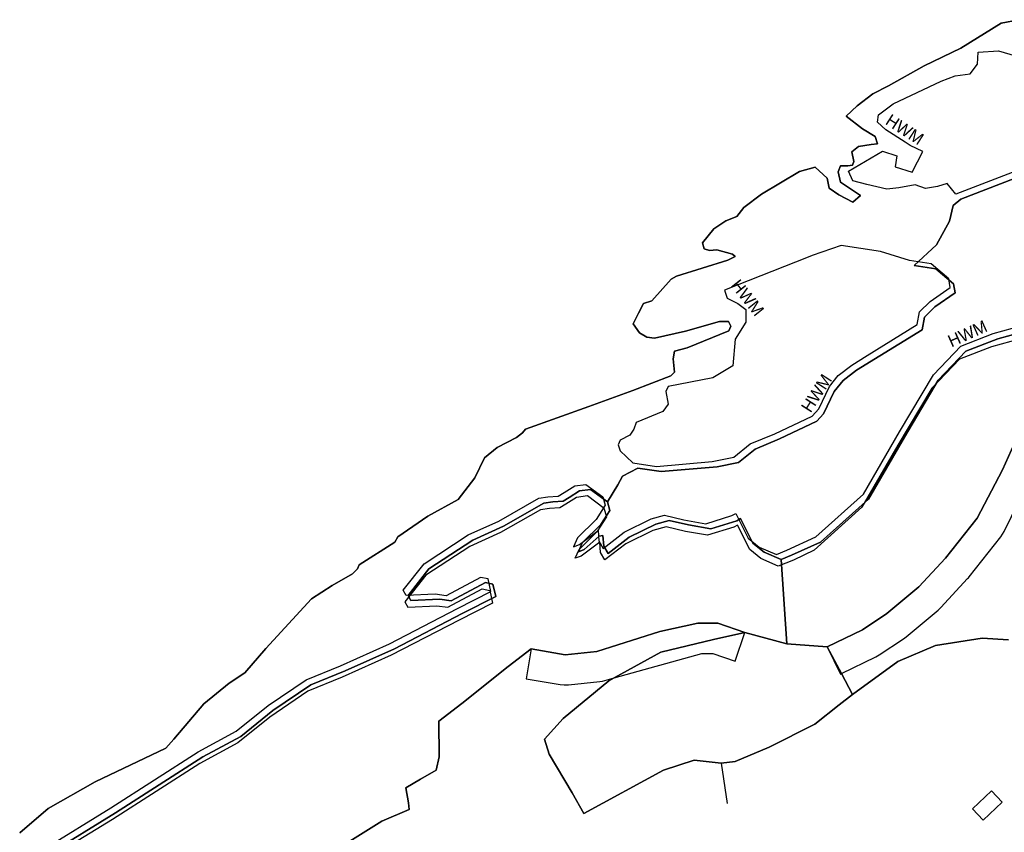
# Model space of a CAD drawing. Extents: x 463979 to 467979, y 555064 to 557157.
# Tile 12 of 82: x 464682 to 464910, y 555753 to 555942. Entities that reach past the tile are written whole.
import ezdxf

# ---------------------------------------------------------------- set-up
doc = ezdxf.new("R2010")
doc.units = 0
doc.header["$MEASUREMENT"] = 0
doc.layers.add('OS MAP', color=7, linetype='Continuous')

msp = doc.modelspace()

# ---------------------------------------------------------------- linework, layer by layer
at = {"layer": 'OS MAP'}
for p, q in [((464858.34, 555816.42), (464859.67, 555796.9)), ((464859.67, 555796.9), (464849.93, 555799.47)), ((464869.04, 555796.16), (464859.67, 555796.9)), ((464844.42, 555769.16), (464845.82, 555759.84))]:
    msp.add_line(p, q, dxfattribs=at)
for points in [[(464913.53, 555941.73), (464909.39, 555940.9), (464900.04, 555935.09), (464891.57, 555931), (464883.27, 555926.39), (464879.64, 555924.51), (464876, 555921.77), (464873.4, 555919.38), (464877.2, 555916.39), (464880.13, 555914.61), (464880.69, 555912.89), (464879.22, 555912.79), (464876.29, 555912.29), (464874.73, 555911.09), (464875.23, 555908.85), (464874.89, 555907.98), (464873.85, 555907.82), (464872.13, 555907.83), (464871.6, 555906.45), (464872.1, 555904.04), (464876.74, 555900.91), (464875.01, 555899.36), (464871.74, 555901.11), (464869.51, 555902.67), (464869.01, 555904.92), (464866.26, 555907.52), (464862.63, 555906.5), (464853.81, 555901.21), (464849.66, 555898.13), (464848.09, 555896.07), (464845.5, 555895.05), (464842.73, 555893.17), (464840.12, 555889.91), (464840.46, 555888.52), (464841.67, 555888.17), (464843.39, 555888.33), (464847.01, 555887.28), (464847.69, 555886.76), (464845.96, 555885.91), (464834.05, 555882.18), (464832.84, 555881.5), (464828.32, 555876.52), (464826.42, 555875.84), (464825.2, 555873.61), (464823.95, 555871.15), (464825.42, 555869.02), (464827.14, 555868.03), (464828.94, 555867.79), (464836.15, 555869.43), (464844.05, 555871.68), (464846.09, 555871.68), (464846.63, 555870.57), (464846.22, 555869.52), (464836.54, 555865.61), (464833.6, 555864.77), (464833.25, 555863.05), (464833.58, 555859.94), (464832.71, 555859.08), (464823.9, 555855.68), (464813.7, 555851.95), (464799.01, 555846.69), (464798.32, 555845.83), (464796.93, 555844.8), (464792.44, 555842.41), (464789.49, 555840.02), (464787.22, 555835.37), (464783.4, 555830.39), (464776.31, 555826.47), (464769.39, 555821.68), (464768.69, 555820.47), (464760.38, 555815.18), (464760.03, 555814.32), (464758.82, 555813.12), (464754.15, 555810.38), (464749.3, 555807.31), (464738.72, 555795.81), (464733.86, 555790.15), (464730.22, 555787.76), (464724.34, 555782.96), (464717.39, 555774.73), (464715.48, 555772.67), (464699.06, 555764.83), (464688.16, 555758.68), (464681.58, 555753.03)], [(464681.58, 555753.03), (464688.16, 555758.68), (464699.06, 555764.83), (464715.48, 555772.67), (464717.39, 555774.73), (464724.34, 555782.96), (464730.22, 555787.76), (464733.86, 555790.15), (464738.72, 555795.81), (464749.3, 555807.31), (464754.15, 555810.38), (464758.82, 555813.12), (464760.03, 555814.32), (464760.38, 555815.18), (464768.69, 555820.47), (464769.39, 555821.68), (464776.31, 555826.47), (464783.4, 555830.39), (464787.22, 555835.37), (464789.49, 555840.02), (464792.44, 555842.41), (464796.93, 555844.8), (464798.32, 555845.83), (464799.01, 555846.69), (464813.7, 555851.95), (464823.9, 555855.68), (464832.71, 555859.08), (464833.58, 555859.94), (464833.25, 555863.05), (464833.6, 555864.77), (464836.54, 555865.61), (464846.22, 555869.52), (464846.63, 555870.57), (464846.09, 555871.68), (464844.05, 555871.68), (464836.15, 555869.43), (464828.94, 555867.79), (464827.14, 555868.03), (464825.42, 555869.02), (464823.95, 555871.15), (464825.2, 555873.61), (464826.42, 555875.84), (464828.32, 555876.52), (464832.84, 555881.5), (464834.05, 555882.18), (464845.96, 555885.91), (464847.69, 555886.76), (464847.01, 555887.28), (464843.39, 555888.33), (464841.67, 555888.17), (464840.46, 555888.52), (464840.12, 555889.91), (464842.73, 555893.17), (464845.5, 555895.05), (464848.09, 555896.07), (464849.66, 555898.13), (464853.81, 555901.21), (464862.63, 555906.5), (464866.26, 555907.52), (464869.01, 555904.92), (464869.51, 555902.67), (464871.74, 555901.11), (464875.01, 555899.36), (464876.74, 555900.91), (464872.1, 555904.04), (464871.6, 555906.45), (464872.13, 555907.83), (464873.85, 555907.82), (464874.89, 555907.98), (464875.23, 555908.85), (464874.73, 555911.09), (464876.29, 555912.29), (464879.22, 555912.79), (464880.69, 555912.89), (464880.13, 555914.61), (464877.2, 555916.39), (464873.4, 555919.38), (464876, 555921.77), (464879.64, 555924.51), (464883.27, 555926.39), (464891.57, 555931), (464900.04, 555935.09), (464909.39, 555940.9), (464913.53, 555941.73)], [(464913.95, 555907.05), (464898.92, 555901.27), (464896.86, 555903.69), (464894.62, 555903.02), (464891.86, 555902.52), (464889.45, 555903.39), (464885.65, 555902.72), (464882.89, 555902.39), (464878.24, 555903.45), (464874.97, 555904.33), (464873.95, 555906.58), (464881.9, 555911.19), (464885.17, 555910.14), (464884.82, 555907.56), (464888.77, 555906.33), (464891.22, 555911.14), (464888.29, 555912.54), (464887.11, 555913.3), (464882.62, 555916.19), (464880.73, 555917.92), (464880.92, 555919.65), (464884.38, 555922.21), (464895.45, 555927.5), (464898.73, 555928.69), (464902.18, 555929.18), (464903.92, 555931.42), (464904.1, 555934.17), (464908.76, 555934.49), (464916.16, 555932.38)], [(464915.06, 555905.86), (464900.03, 555900.08), (464898.27, 555898.6), (464897.39, 555894.98), (464894.43, 555889.48), (464889.23, 555884.68), (464894.24, 555883.91), (464898.36, 555880.44), (464898.7, 555878.36), (464894.02, 555875.12), (464891.59, 555872.71), (464891.06, 555869.79), (464875.83, 555860.39), (464872.72, 555857.99), (464870.63, 555855.42), (464868.19, 555850.26), (464866.63, 555848.54), (464857.98, 555844.45), (464852.28, 555842.07), (464848.47, 555838.99), (464843.46, 555837.98), (464830.52, 555836.85), (464825.05, 555837.66), (464821.5, 555835.83), (464820.45, 555833.77), (464818.02, 555829.82), (464818.57, 555827.85), (464816.48, 555824.59), (464812.15, 555820.3), (464811.27, 555818.24), (464812.65, 555818.74), (464816.12, 555821.83), (464816.98, 555822), (464817.14, 555819.58), (464818.17, 555817.85), (464823.02, 555821.62), (464829.24, 555824.69), (464832.35, 555825.53), (464836.83, 555824.47), (464841.99, 555823.58), (464848.04, 555825.44), (464848.91, 555825.95), (464851.8, 555820.25), (464854.38, 555818.16), (464858.34, 555816.42), (464860.76, 555817.44), (464867.5, 555820.5), (464878.59, 555830.44), (464886.95, 555844.88), (464894.78, 555858.11), (464901.2, 555864.8), (464908.63, 555867.69), (464922.1, 555871.41)], [(464818.02, 555829.82), (464820.45, 555833.77), (464821.5, 555835.83), (464825.05, 555837.66), (464830.52, 555836.85), (464843.46, 555837.98), (464848.47, 555838.99), (464852.28, 555842.07), (464857.98, 555844.45), (464866.63, 555848.54), (464868.19, 555850.26), (464870.63, 555855.42), (464872.72, 555857.99), (464875.83, 555860.39), (464891.06, 555869.79), (464891.59, 555872.71), (464894.02, 555875.12), (464898.7, 555878.36), (464898.36, 555880.44), (464894.24, 555883.91), (464889.23, 555884.68), (464894.43, 555889.48), (464897.39, 555894.98), (464898.27, 555898.6), (464900.03, 555900.08), (464915.06, 555905.86)], [(464888.12, 555885.87), (464881.43, 555887.92), (464872.3, 555889.35), (464865.56, 555886.97), (464864.62, 555886.6), (464845.17, 555878.98), (464845.84, 555877.08), (464848.25, 555875.86), (464850.14, 555874.47), (464850.12, 555871.54), (464847.69, 555867.59), (464847.14, 555861.39), (464842.46, 555858.65), (464832.11, 555856.64), (464831.58, 555855.44), (464832.08, 555852.5), (464830.87, 555850.79), (464824.65, 555848.23), (464824.12, 555846.69), (464823.25, 555845.31), (464821, 555844.12), (464820.48, 555843.09), (464820.99, 555841.7), (464823.94, 555838.85), (464829.41, 555838.04), (464842.35, 555839.17), (464847.36, 555840.18), (464851.17, 555843.26), (464856.88, 555845.64), (464865.52, 555849.73), (464867.08, 555851.44), (464869.53, 555856.6), (464871.61, 555859.18), (464874.72, 555861.57), (464878.33, 555863.8), (464889.95, 555870.97), (464890.49, 555873.9), (464892.91, 555876.3), (464897.59, 555879.55), (464897.26, 555881.62), (464893.14, 555885.09), (464888.12, 555885.87)], [(464922.1, 555871.41), (464908.63, 555867.69), (464901.2, 555864.8), (464894.78, 555858.11), (464886.95, 555844.88), (464878.59, 555830.44), (464867.5, 555820.5), (464860.76, 555817.44), (464858.34, 555816.42), (464859.67, 555796.9), (464869.04, 555796.16)], [(464922.1, 555871.41), (464908.63, 555867.69), (464901.2, 555864.8), (464894.78, 555858.11), (464886.95, 555844.88), (464878.59, 555830.44), (464867.5, 555820.5), (464860.76, 555817.44), (464858.34, 555816.42), (464859.67, 555796.9), (464869.04, 555796.16)], [(464859.65, 555818.62), (464866.39, 555821.69), (464877.48, 555831.63), (464885.84, 555846.06), (464893.67, 555859.3), (464900.09, 555865.98), (464907.52, 555868.87), (464920.99, 555872.59)], [(464920.61, 555869.52), (464907.14, 555865.8), (464899.71, 555862.91), (464893.29, 555856.23), (464885.46, 555842.99), (464877.1, 555828.56), (464866.01, 555818.62), (464861.18, 555816.32), (464857.61, 555814.92), (464853.65, 555816.66), (464851.08, 555818.75), (464848.18, 555824.45), (464847.32, 555823.94), (464841.27, 555822.08), (464836.1, 555822.97), (464831.62, 555824.03), (464828.52, 555823.19), (464822.29, 555820.12), (464817.44, 555816.35), (464816.42, 555818.08), (464816.26, 555820.5), (464811.93, 555817.24), (464810.55, 555816.73), (464811.42, 555818.8), (464815.76, 555823.08), (464817.84, 555826.35), (464817.29, 555828.32), (464813.39, 555831.2), (464810.8, 555830.87), (464808.38, 555829.33), (464806.99, 555828.48), (464804.58, 555828.32), (464802.51, 555827.99), (464793.17, 555822.7), (464786.08, 555819.46), (464775.87, 555812.79), (464771, 555806.61), (464771.68, 555805.4), (464778.41, 555805.71), (464781, 555805.35), (464788.95, 555809.61), (464790.68, 555809.26), (464791.35, 555806.32), (464783.57, 555802.4), (464767.83, 555794.22), (464756.42, 555789.11), (464748.47, 555785.88), (464739.64, 555779.89), (464732.19, 555773.9), (464723.37, 555769.12), (464703.12, 555756.13), (464687.55, 555746.56)], [(464920.61, 555869.52), (464907.14, 555865.8), (464899.71, 555862.91), (464893.29, 555856.23), (464885.46, 555842.99), (464877.1, 555828.56), (464866.01, 555818.62), (464861.18, 555816.32), (464857.61, 555814.92), (464853.65, 555816.66), (464851.08, 555818.75), (464848.18, 555824.45), (464847.32, 555823.94), (464841.27, 555822.08), (464836.1, 555822.97), (464831.62, 555824.03), (464828.52, 555823.19), (464822.29, 555820.12), (464817.44, 555816.35), (464816.42, 555818.08), (464816.26, 555820.5), (464811.93, 555817.24), (464810.55, 555816.73), (464811.42, 555818.8), (464815.76, 555823.08), (464817.84, 555826.35), (464817.29, 555828.32), (464813.39, 555831.2), (464810.8, 555830.87), (464808.38, 555829.33), (464806.99, 555828.48), (464804.58, 555828.32), (464802.51, 555827.99), (464793.17, 555822.7), (464786.08, 555819.46), (464775.87, 555812.79), (464771, 555806.61), (464771.68, 555805.4), (464778.41, 555805.71), (464781, 555805.35), (464788.95, 555809.61), (464790.68, 555809.26), (464791.35, 555806.32), (464783.57, 555802.4), (464767.83, 555794.22), (464756.42, 555789.11), (464748.47, 555785.88), (464739.64, 555779.89), (464732.19, 555773.9), (464723.37, 555769.12), (464703.12, 555756.13), (464687.55, 555746.56)], [(464869.04, 555796.16), (464877.23, 555800.16), (464882.85, 555803.88), (464890.27, 555810.1), (464896.51, 555816.79), (464903.81, 555826.06), (464909.73, 555837.23), (464914.62, 555848.07)], [(464914.62, 555848.07), (464909.73, 555837.23), (464903.81, 555826.06), (464896.51, 555816.79), (464890.27, 555810.1), (464882.85, 555803.88), (464877.23, 555800.16), (464869.04, 555796.16), (464872.33, 555789.97), (464874.88, 555785.15)], [(464914.62, 555848.07), (464909.73, 555837.23), (464903.81, 555826.06), (464896.51, 555816.79), (464890.27, 555810.1), (464882.85, 555803.88), (464877.23, 555800.16), (464869.04, 555796.16), (464872.11, 555789.87), (464872.33, 555789.97), (464880.3, 555793.87), (464880.71, 555794.08), (464881.1, 555794.32), (464886.72, 555798.05), (464887.04, 555798.27), (464887.34, 555798.52), (464894.76, 555804.73), (464895.08, 555805.02), (464895.39, 555805.32), (464901.63, 555812.01), (464901.83, 555812.23), (464902.02, 555812.46), (464909.31, 555821.73), (464909.73, 555822.33), (464910.09, 555822.97), (464920.44, 555844.02)], [(464869.04, 555796.16), (464877.23, 555800.16), (464882.85, 555803.88), (464890.27, 555810.1), (464896.51, 555816.79), (464903.81, 555826.06), (464909.73, 555837.23), (464914.62, 555848.07)], [(464914.62, 555848.07), (464909.73, 555837.23), (464903.81, 555826.06), (464896.51, 555816.79), (464890.27, 555810.1), (464882.85, 555803.88), (464877.23, 555800.16), (464869.04, 555796.16), (464872.33, 555789.97), (464874.88, 555785.15)], [(464687.17, 555749.25), (464702.74, 555758.81), (464722.99, 555771.81), (464731.81, 555776.58), (464739.26, 555782.58), (464748.09, 555788.56), (464756.04, 555791.79), (464767.45, 555796.9), (464783.18, 555805.09), (464790.97, 555809.01), (464790.29, 555811.95), (464788.57, 555812.3), (464780.61, 555808.03), (464778.03, 555808.39), (464771.3, 555808.09), (464770.62, 555809.3), (464775.48, 555815.48), (464785.69, 555822.15), (464792.78, 555825.38), (464802.12, 555830.67), (464804.19, 555831.01), (464806.61, 555831.17), (464807.99, 555832.02), (464810.42, 555833.56), (464813.01, 555833.89), (464816.91, 555831), (464817.46, 555829.04), (464815.37, 555825.77), (464811.04, 555821.48), (464810.16, 555819.42), (464811.55, 555819.93), (464815.88, 555823.18), (464816.03, 555820.77), (464817.06, 555819.04), (464821.91, 555822.8), (464828.13, 555825.87), (464831.24, 555826.71), (464835.72, 555825.66), (464840.89, 555824.76), (464846.93, 555826.63), (464847.8, 555827.14), (464850.7, 555821.43), (464853.27, 555819.35), (464857.23, 555817.6), (464859.65, 555818.62)], [(464858.34, 555816.42), (464854.38, 555818.16), (464851.8, 555820.25), (464848.91, 555825.95), (464848.04, 555825.44), (464841.99, 555823.58), (464836.83, 555824.47), (464832.35, 555825.53), (464829.24, 555824.69), (464823.02, 555821.62), (464818.17, 555817.85), (464817.14, 555819.58), (464816.98, 555822), (464816.12, 555821.83), (464812.65, 555818.74), (464811.27, 555818.24), (464812.15, 555820.3), (464816.48, 555824.59), (464818.57, 555827.85), (464818.02, 555829.82), (464814.11, 555832.7), (464811.52, 555832.37), (464809.1, 555830.84), (464807.72, 555829.98), (464805.3, 555829.82), (464803.23, 555829.49), (464793.89, 555824.2), (464786.8, 555820.96), (464776.59, 555814.29), (464771.73, 555808.11), (464772.41, 555806.9), (464779.14, 555807.21), (464781.72, 555806.85), (464789.68, 555811.12), (464791.4, 555810.76), (464792.07, 555807.83), (464784.29, 555803.91), (464768.55, 555795.72), (464757.15, 555790.61), (464749.19, 555787.38), (464740.37, 555781.39), (464732.92, 555775.4), (464724.1, 555770.62), (464703.85, 555757.63), (464688.28, 555748.06)], [(464688.28, 555748.06), (464703.85, 555757.63), (464724.1, 555770.62), (464732.92, 555775.4), (464740.37, 555781.39), (464749.19, 555787.38), (464757.15, 555790.61), (464768.55, 555795.72), (464784.29, 555803.91), (464792.07, 555807.83), (464791.4, 555810.76), (464789.68, 555811.12), (464781.72, 555806.85), (464779.14, 555807.21), (464772.41, 555806.9), (464771.73, 555808.11), (464776.59, 555814.29), (464786.8, 555820.96), (464793.89, 555824.2), (464803.23, 555829.49), (464805.3, 555829.82), (464807.72, 555829.98), (464809.1, 555830.84), (464811.52, 555832.37), (464814.11, 555832.7), (464818.02, 555829.82)], [(464858.34, 555816.42), (464854.38, 555818.16), (464851.8, 555820.25), (464848.91, 555825.95), (464848.04, 555825.44), (464841.99, 555823.58), (464836.83, 555824.47), (464832.35, 555825.53), (464829.24, 555824.69), (464823.02, 555821.62), (464818.17, 555817.85), (464817.14, 555819.58), (464816.98, 555822), (464816.12, 555821.83), (464812.65, 555818.74), (464811.27, 555818.24), (464812.15, 555820.3), (464816.48, 555824.59), (464818.57, 555827.85), (464818.02, 555829.82), (464814.11, 555832.7), (464811.52, 555832.37), (464809.1, 555830.84), (464807.72, 555829.98), (464805.3, 555829.82), (464803.23, 555829.49), (464793.89, 555824.2), (464786.8, 555820.96), (464776.59, 555814.29), (464771.73, 555808.11), (464772.41, 555806.9), (464779.14, 555807.21), (464781.72, 555806.85), (464789.68, 555811.12), (464791.4, 555810.76), (464792.07, 555807.83), (464784.29, 555803.91), (464768.55, 555795.72), (464757.15, 555790.61), (464749.19, 555787.38), (464740.37, 555781.39), (464732.92, 555775.4), (464724.1, 555770.62), (464703.85, 555757.63), (464688.28, 555748.06)], [(464758.18, 555751.09), (464765.62, 555755.7), (464772.01, 555758.43), (464771.85, 555759.98), (464771.18, 555763.43), (464774.64, 555765.48), (464778.27, 555767.53), (464778.98, 555770.63), (464778.85, 555778.91), (464784.22, 555783.02), (464794.96, 555791.58), (464800.33, 555795.69), (464808.22, 555794.34), (464815.53, 555795.12), (464830.21, 555799.73), (464838.99, 555801.67), (464843.64, 555801.65), (464849.93, 555799.47), (464859.67, 555796.9), (464858.34, 555816.42)], [(464758.18, 555751.09), (464765.62, 555755.7), (464772.01, 555758.43), (464771.85, 555759.98), (464771.18, 555763.43), (464774.64, 555765.48), (464778.27, 555767.53), (464778.98, 555770.63), (464778.85, 555778.91), (464784.22, 555783.02), (464794.96, 555791.58), (464800.33, 555795.69), (464808.22, 555794.34), (464815.53, 555795.12), (464830.21, 555799.73), (464838.99, 555801.67), (464843.64, 555801.65), (464849.93, 555799.47), (464859.67, 555796.9), (464858.34, 555816.42)], [(464911.1, 555797.83), (464905, 555798.17), (464894.15, 555796.46), (464885.41, 555792.74), (464874.88, 555785.15), (464871.84, 555782.69), (464866.13, 555778.23), (464855.53, 555772.88), (464847.69, 555769.53), (464844.42, 555769.16), (464838.13, 555769.86), (464831.02, 555767.57), (464812.53, 555757.48), (464809.81, 555762.26), (464804.49, 555771.27), (464803.41, 555774.78), (464807.77, 555779.55), (464818.3, 555788.29), (464819.55, 555788.97), (464830.41, 555794.94), (464842.6, 555797.9), (464849.93, 555799.47), (464843.64, 555801.65), (464838.99, 555801.67), (464830.21, 555799.73), (464815.53, 555795.12), (464808.22, 555794.34), (464800.33, 555795.69), (464794.96, 555791.58), (464784.22, 555783.02), (464778.85, 555778.91), (464778.98, 555770.63), (464778.27, 555767.53), (464774.64, 555765.48), (464771.18, 555763.43), (464771.85, 555759.98), (464772.01, 555758.43), (464765.62, 555755.7), (464758.18, 555751.09)], [(464911.1, 555797.83), (464905, 555798.17), (464894.15, 555796.46), (464885.41, 555792.74), (464874.88, 555785.15), (464871.84, 555782.69), (464866.13, 555778.23), (464855.53, 555772.88), (464847.69, 555769.53), (464844.42, 555769.16), (464838.13, 555769.86), (464831.02, 555767.57), (464812.53, 555757.48), (464809.81, 555762.26), (464804.49, 555771.27), (464803.41, 555774.78), (464807.77, 555779.55), (464818.3, 555788.29), (464819.55, 555788.97), (464830.41, 555794.94), (464842.6, 555797.9), (464849.93, 555799.47), (464843.64, 555801.65), (464838.99, 555801.67), (464830.21, 555799.73), (464815.53, 555795.12), (464808.22, 555794.34), (464800.33, 555795.69), (464794.96, 555791.58), (464784.22, 555783.02), (464778.85, 555778.91), (464778.98, 555770.63), (464778.27, 555767.53), (464774.64, 555765.48), (464771.18, 555763.43), (464771.85, 555759.98), (464772.01, 555758.43), (464765.62, 555755.7), (464758.18, 555751.09)], [(464819.55, 555788.97), (464839.93, 555794.67), (464842.45, 555794.65), (464847.65, 555792.86), (464849.93, 555799.47), (464843.64, 555801.65), (464838.99, 555801.67), (464830.21, 555799.73), (464815.53, 555795.12), (464808.22, 555794.34), (464800.33, 555795.69), (464799.15, 555788.79), (464807.04, 555787.44), (464808, 555787.34), (464808.96, 555787.38), (464816.27, 555788.16), (464816.84, 555788.24), (464817.41, 555788.38), (464819.55, 555788.97)], [(464874.88, 555785.15), (464872.33, 555789.97), (464869.04, 555796.16), (464859.67, 555796.9), (464849.93, 555799.47), (464842.6, 555797.9), (464830.41, 555794.94), (464819.55, 555788.97), (464818.3, 555788.29), (464807.77, 555779.55), (464803.41, 555774.78), (464804.49, 555771.27), (464809.81, 555762.26), (464812.53, 555757.48), (464831.02, 555767.57), (464838.13, 555769.86), (464844.42, 555769.16), (464847.69, 555769.53), (464855.53, 555772.88), (464866.13, 555778.23), (464871.84, 555782.69), (464874.88, 555785.15)], [(464844.42, 555769.16), (464838.13, 555769.86), (464831.02, 555767.57), (464812.53, 555757.48), (464809.81, 555762.26), (464804.49, 555771.27), (464803.41, 555774.78), (464807.77, 555779.55), (464818.3, 555788.29), (464819.55, 555788.97), (464830.41, 555794.94), (464842.6, 555797.9), (464849.93, 555799.47)], [(464874.88, 555785.15), (464872.33, 555789.97), (464869.04, 555796.16), (464859.67, 555796.9), (464849.93, 555799.47), (464842.6, 555797.9), (464830.41, 555794.94), (464819.55, 555788.97), (464818.3, 555788.29), (464807.77, 555779.55), (464803.41, 555774.78), (464804.49, 555771.27), (464809.81, 555762.26), (464812.53, 555757.48), (464831.02, 555767.57), (464838.13, 555769.86), (464844.42, 555769.16), (464847.69, 555769.53), (464855.53, 555772.88), (464866.13, 555778.23), (464871.84, 555782.69), (464874.88, 555785.15)], [(464874.88, 555785.15), (464885.41, 555792.74), (464894.15, 555796.46), (464905, 555798.17), (464911.1, 555797.83)], [(464874.88, 555785.15), (464885.41, 555792.74), (464894.15, 555796.46), (464905, 555798.17), (464911.1, 555797.83)], [(464874.88, 555785.15), (464885.41, 555792.74), (464894.15, 555796.46), (464905, 555798.17), (464911.1, 555797.83)], [(464869.04, 555796.16), (464872.33, 555789.97), (464874.88, 555785.15)], [(464874.88, 555785.15), (464871.84, 555782.69), (464866.13, 555778.23), (464855.53, 555772.88), (464847.69, 555769.53), (464844.42, 555769.16)], [(464902.75, 555758.62), (464907.14, 555762.76), (464909.61, 555760.12), (464905.22, 555755.99), (464902.75, 555758.62)], [(464902.75, 555758.62), (464907.14, 555762.76), (464909.61, 555760.12), (464905.22, 555755.99), (464902.75, 555758.62)], [(464902.75, 555758.62), (464905.22, 555755.99), (464909.61, 555760.12), (464907.14, 555762.76), (464902.75, 555758.62)]]:
    msp.add_lwpolyline(points, dxfattribs=at)

# ---------------------------------------------------------------- texts
for rotation, p in [(327.0791, (464882.32, 555917.63)), (308.6162, (464846.5, 555880.02)), (24.1926, (464897.87, 555865.66)), (57.2008, (464865.17, 555850.33))]:
    msp.add_text('HWM', height=2.822, rotation=rotation, dxfattribs=at).set_placement(p)

doc.saveas('drawing.dxf')
